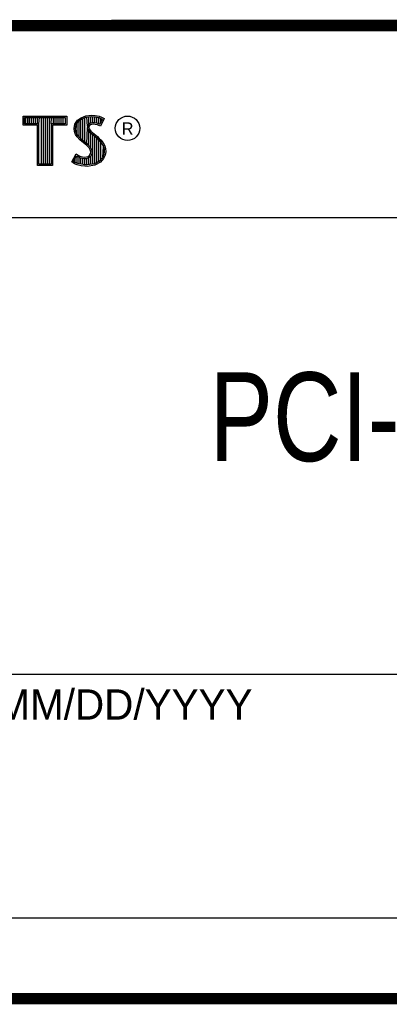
# Model space of a CAD drawing. Header units: inches. Extents: x 0.2 to 16.8, y 0.1 to 10.8.
# Tile 8 of 10: x 14.2 to 14.9, y 0.2 to 2. Entities that reach past the tile are written whole.
import ezdxf

# ---------------------------------------------------------------- set-up
doc = ezdxf.new("R2010")
doc.units = ezdxf.units.IN
doc.header["$LTSCALE"] = 0.935
doc.header["$MEASUREMENT"] = 0
doc.layers.get('0').update_dxf_attribs({"linetype": 'CONTINUOUS'})
doc.styles.get("Standard").update_dxf_attribs({"font": 'txt', "width": 0.8})

msp = doc.modelspace()

# ---------------------------------------------------------------- linework, layer by layer
at = {"color": 2, "linetype": 'CONTINUOUS'}
for p, q in [((13.06524, 1.96953), (16.74504, 1.96953)), ((14.22365, 1.81126), (14.30046, 1.81126)), ((14.22365, 1.79499), (14.22365, 1.81126)), ((14.22618, 1.80873), (14.29793, 1.80873)), ((14.22618, 1.79752), (14.22618, 1.80873)), ((14.22819, 1.79752), (14.22819, 1.80873)), ((14.23167, 1.79752), (14.23167, 1.80873)), ((14.23514, 1.79752), (14.23514, 1.80873)), ((14.23862, 1.79752), (14.23862, 1.80873)), ((14.24209, 1.79752), (14.24209, 1.80873)), ((14.24557, 1.79752), (14.24557, 1.80873)), ((14.24904, 1.79752), (14.24904, 1.80873)), ((14.25137, 1.79752), (14.25252, 1.80873)), ((14.25599, 1.72656), (14.25599, 1.80873)), ((14.25947, 1.72656), (14.25947, 1.80873)), ((14.26295, 1.72656), (14.26295, 1.80873)), ((14.26642, 1.72656), (14.26642, 1.80873)), ((14.2699, 1.72656), (14.2699, 1.80873)), ((14.27274, 1.79752), (14.27337, 1.80873)), ((14.27685, 1.79752), (14.27685, 1.80873)), ((14.28032, 1.79752), (14.28032, 1.80873)), ((14.2838, 1.79752), (14.2838, 1.80873)), ((14.28727, 1.79752), (14.28727, 1.80873)), ((14.29075, 1.79752), (14.29075, 1.80873)), ((14.29422, 1.79752), (14.29422, 1.80873)), ((14.29793, 1.80873), (14.29793, 1.79752)), ((14.30046, 1.81126), (14.30046, 1.79499)), ((14.31475, 1.79695), (14.3194, 1.80385)), ((14.31713, 1.79596), (14.32125, 1.80207)), ((14.3194, 1.80385), (14.32555, 1.80834)), ((14.32125, 1.80207), (14.32678, 1.80611)), ((14.32203, 1.77481), (14.32203, 1.80264)), ((14.3255, 1.77133), (14.3255, 1.80518)), ((14.32555, 1.80834), (14.33424, 1.81179)), ((14.32678, 1.80611), (14.33486, 1.80932)), ((14.32898, 1.76843), (14.32898, 1.80699)), ((14.33245, 1.76552), (14.33245, 1.80836)), ((14.33424, 1.81179), (14.34384, 1.81284)), ((14.33486, 1.80932), (14.34389, 1.81031)), ((14.33704, 1.7936), (14.33593, 1.80943)), ((14.33941, 1.7967), (14.33941, 1.80981)), ((14.34288, 1.79844), (14.34288, 1.81019)), ((14.34384, 1.81284), (14.35029, 1.81239)), ((14.34389, 1.81031), (14.34994, 1.80988)), ((14.34636, 1.79907), (14.34636, 1.81013)), ((14.34983, 1.79906), (14.34983, 1.80989)), ((14.34994, 1.80988), (14.35666, 1.80845)), ((14.35029, 1.81239), (14.35734, 1.81089)), ((14.35331, 1.79848), (14.35331, 1.80917)), ((14.35666, 1.80845), (14.36074, 1.80705)), ((14.35678, 1.79763), (14.35678, 1.80841)), ((14.35734, 1.81089), (14.36169, 1.80939)), ((14.36307, 1.80596), (14.35857, 1.79697)), ((14.36649, 1.80715), (14.35959, 1.79335)), ((14.36026, 1.80033), (14.36026, 1.80721)), ((14.36074, 1.80705), (14.36307, 1.80596)), ((14.36169, 1.80939), (14.36649, 1.80715)), ((14.24884, 1.79499), (14.22365, 1.79499)), ((14.25137, 1.79752), (14.22618, 1.79752)), ((14.24884, 1.72404), (14.24884, 1.79499)), ((14.25137, 1.72656), (14.25137, 1.79752)), ((14.29793, 1.79752), (14.27274, 1.79752)), ((14.27274, 1.79752), (14.27274, 1.72656)), ((14.30046, 1.79499), (14.27527, 1.79499)), ((14.27527, 1.79499), (14.27527, 1.72404)), ((14.31325, 1.78946), (14.31475, 1.79695)), ((14.31385, 1.78376), (14.31325, 1.78946)), ((14.3158, 1.78934), (14.31713, 1.79596)), ((14.31633, 1.78435), (14.3158, 1.78934)), ((14.31805, 1.77985), (14.31633, 1.78435)), ((14.31855, 1.77853), (14.31855, 1.79807)), ((14.33593, 1.76261), (14.33679, 1.7911)), ((14.33704, 1.7936), (14.33679, 1.7911)), ((14.33679, 1.7911), (14.33761, 1.78743)), ((14.33867, 1.79617), (14.33704, 1.7936)), ((14.33761, 1.78743), (14.34129, 1.78287)), ((14.34106, 1.7979), (14.33867, 1.79617)), ((14.33949, 1.79275), (14.33934, 1.79125)), ((14.33934, 1.79125), (14.33994, 1.78856)), ((14.33941, 1.75939), (14.33941, 1.7852)), ((14.34054, 1.7944), (14.33949, 1.79275)), ((14.33994, 1.78856), (14.34309, 1.78466)), ((14.34219, 1.7956), (14.34054, 1.7944)), ((14.34424, 1.79884), (14.34106, 1.7979)), ((14.34474, 1.79635), (14.34219, 1.7956)), ((14.34309, 1.78466), (14.35464, 1.77506)), ((14.34737, 1.79919), (14.34424, 1.79884)), ((14.34744, 1.79665), (14.34474, 1.79635)), ((14.35061, 1.79902), (14.34737, 1.79919)), ((14.35029, 1.7965), (14.34744, 1.79665)), ((14.35479, 1.7956), (14.35029, 1.7965)), ((14.35542, 1.79805), (14.35061, 1.79902)), ((14.35719, 1.79485), (14.35479, 1.7956)), ((14.35826, 1.79717), (14.35542, 1.79805)), ((14.35959, 1.79335), (14.35719, 1.79485)), ((14.35857, 1.79697), (14.35826, 1.79717)), ((14.3158, 1.77866), (14.31385, 1.78376)), ((14.3185, 1.77476), (14.3158, 1.77866)), ((14.32044, 1.77639), (14.31805, 1.77985)), ((14.32375, 1.76952), (14.3185, 1.77476)), ((14.32545, 1.77138), (14.32044, 1.77639)), ((14.33574, 1.75947), (14.32375, 1.76952)), ((14.33745, 1.76134), (14.32545, 1.77138)), ((14.34129, 1.78287), (14.35294, 1.77319)), ((14.34288, 1.75517), (14.34288, 1.78155)), ((14.34636, 1.72661), (14.34636, 1.77866)), ((14.34983, 1.72707), (14.34983, 1.77577)), ((14.35294, 1.77319), (14.35598, 1.77015)), ((14.35331, 1.7293), (14.35331, 1.77282)), ((14.35464, 1.77506), (14.35779, 1.77192)), ((14.35598, 1.77015), (14.35902, 1.76697)), ((14.35678, 1.7306), (14.35678, 1.76931)), ((14.35779, 1.77192), (14.36094, 1.76862)), ((14.35902, 1.76697), (14.36239, 1.76262)), ((14.36094, 1.76862), (14.36454, 1.76397)), ((14.33964, 1.75557), (14.33574, 1.75947)), ((14.34163, 1.75716), (14.33745, 1.76134)), ((14.34189, 1.75198), (14.33964, 1.75557)), ((14.34423, 1.75301), (14.34163, 1.75716)), ((14.34294, 1.74823), (14.34189, 1.75198)), ((14.34554, 1.74833), (14.34423, 1.75301)), ((14.36026, 1.73444), (14.36026, 1.76537)), ((14.36239, 1.76262), (14.36489, 1.75763)), ((14.36373, 1.73828), (14.36489, 1.75763)), ((14.36454, 1.76397), (14.36724, 1.75857)), ((14.36489, 1.75763), (14.36609, 1.75375)), ((14.36609, 1.75375), (14.3665, 1.74848)), ((14.36724, 1.75857), (14.36859, 1.75423)), ((14.36859, 1.75423), (14.36904, 1.74838)), ((14.3092, 1.73054), (14.317, 1.74493)), ((14.31252, 1.73136), (14.31784, 1.74119)), ((14.31508, 1.72959), (14.31508, 1.73608)), ((14.317, 1.74493), (14.3203, 1.74253)), ((14.31784, 1.74119), (14.31898, 1.74036)), ((14.31855, 1.72796), (14.31898, 1.74036)), ((14.31898, 1.74036), (14.32261, 1.73855)), ((14.3203, 1.74253), (14.3236, 1.74088)), ((14.32203, 1.72722), (14.32203, 1.73875)), ((14.32261, 1.73855), (14.32738, 1.7369)), ((14.3236, 1.74088), (14.32795, 1.73938)), ((14.3255, 1.72642), (14.3255, 1.73755)), ((14.32738, 1.7369), (14.3318, 1.73639)), ((14.32795, 1.73938), (14.33185, 1.73893)), ((14.32898, 1.7259), (14.32898, 1.73672)), ((14.3318, 1.73639), (14.33602, 1.73675)), ((14.33185, 1.73893), (14.33544, 1.73923)), ((14.33245, 1.72538), (14.33245, 1.73632)), ((14.33544, 1.73923), (14.33814, 1.74028)), ((14.33593, 1.72524), (14.33593, 1.73671)), ((14.33602, 1.73675), (14.33935, 1.73804)), ((14.33814, 1.74028), (14.34069, 1.74208)), ((14.33935, 1.73804), (14.34257, 1.74031)), ((14.33941, 1.7257), (14.33941, 1.73806)), ((14.34069, 1.74208), (14.34219, 1.74448)), ((14.34219, 1.74448), (14.34294, 1.74823)), ((14.34257, 1.74031), (14.34458, 1.74353)), ((14.34288, 1.72615), (14.34288, 1.74053)), ((14.34458, 1.74353), (14.34554, 1.74833)), ((14.36314, 1.73763), (14.35799, 1.73194)), ((14.36529, 1.73624), (14.35959, 1.72994)), ((14.3657, 1.7434), (14.36314, 1.73763)), ((14.36814, 1.74268), (14.36529, 1.73624)), ((14.3665, 1.74848), (14.3657, 1.7434)), ((14.36904, 1.74838), (14.36814, 1.74268)), ((14.27527, 1.72404), (14.24884, 1.72404)), ((14.27274, 1.72656), (14.25137, 1.72656)), ((14.31415, 1.72724), (14.3092, 1.73054)), ((14.31534, 1.72949), (14.31252, 1.73136)), ((14.31895, 1.72529), (14.31415, 1.72724)), ((14.31969, 1.72772), (14.31534, 1.72949)), ((14.326, 1.72379), (14.31895, 1.72529)), ((14.32645, 1.72628), (14.31969, 1.72772)), ((14.332, 1.72289), (14.326, 1.72379)), ((14.33223, 1.72541), (14.32645, 1.72628)), ((14.33634, 1.72274), (14.332, 1.72289)), ((14.33622, 1.72528), (14.33223, 1.72541)), ((14.34918, 1.72698), (14.33622, 1.72528)), ((14.34999, 1.72454), (14.33634, 1.72274)), ((14.35799, 1.73194), (14.34918, 1.72698)), ((14.35959, 1.72994), (14.34999, 1.72454)), ((13.06532, 1.63288), (16.75003, 1.63288)), ((13.06524, 0.82953), (16.74504, 0.82953)), ((13.06524, 0.40053), (16.74504, 0.40053)), ((13.06524, 0.26053), (16.74504, 0.26053))]:
    msp.add_line(p, q, dxfattribs=at)
at = {"color": 7, "linetype": 'CONTINUOUS', "const_width": 0.02}
for points in [[(11.47181, 1.97017), (16.75, 1.97072)], [(0.25, 0.25859), (16.75, 0.25859)]]:
    msp.add_lwpolyline(points, dxfattribs=at)
at = {"color": 2, "linetype": 'CONTINUOUS'}
msp.add_circle((14.40744, 1.78964), 0.02154, dxfattribs=at)

# ---------------------------------------------------------------- texts
for s, height, p in [('R', 0.02174, (14.39705, 1.77824)), ('MM/DD/YYYY', 0.053254, (14.1765, 0.74944))]:
    msp.add_text(s, height=height, dxfattribs=at).set_placement(p)
at = {"color": 7, "linetype": 'CONTINUOUS', "insert": (14.90514, 1.36034), "char_height": 0.15625, "width": 1, "attachment_point": 2}
msp.add_mtext('PCI-4065\\P ', dxfattribs=at)

doc.saveas('drawing.dxf')
